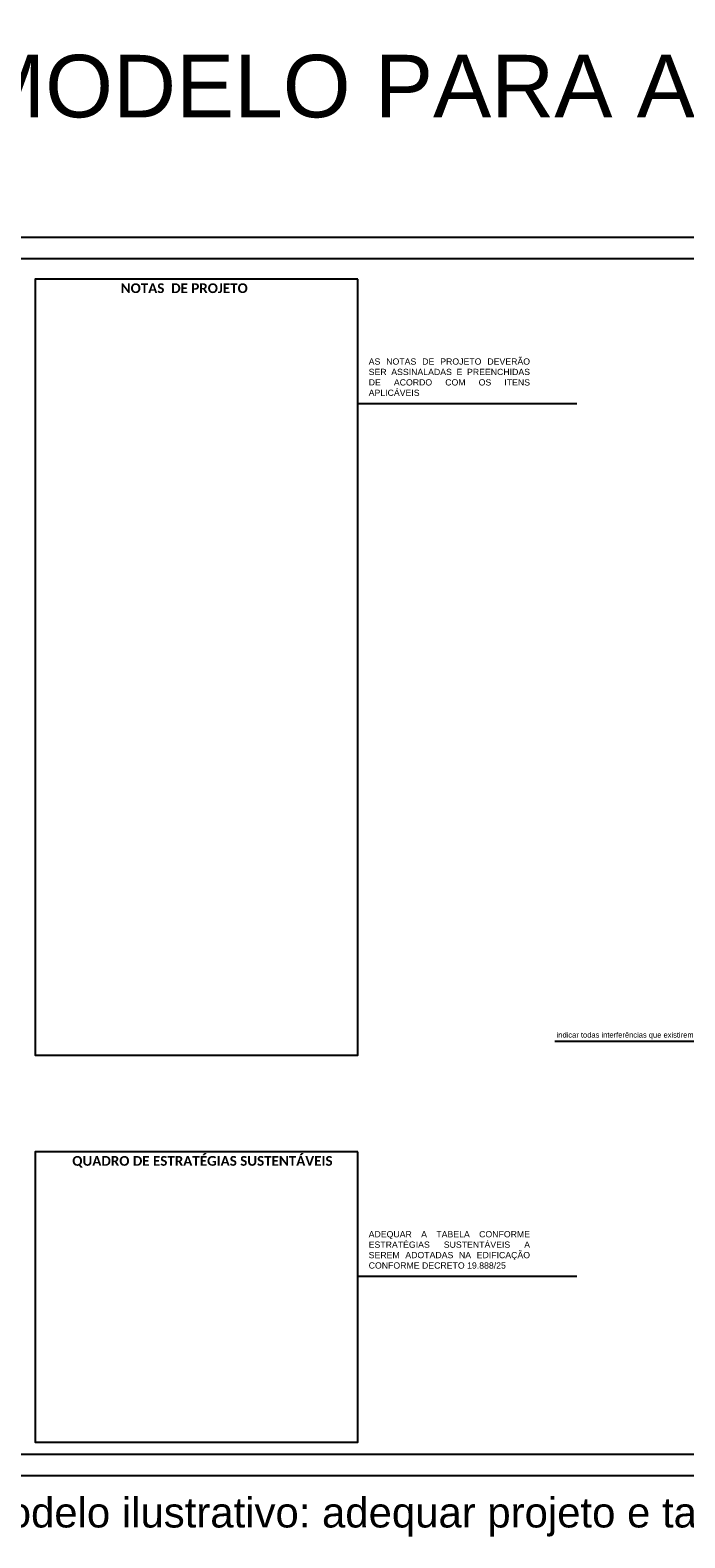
# Model space of a CAD drawing. Header units: millimetres. Extents: x -111 to 66, y -121 to 191.
# Tile 38 of 43: x -63 to -32, y 116 to 188. Entities that reach past the tile are written whole.
import ezdxf
from ezdxf.enums import TextEntityAlignment as Align

# ---------------------------------------------------------------- set-up
doc = ezdxf.new("R2010")
doc.units = ezdxf.units.MM
for name, color, linetype in [('2', 2, 'Continuous'), ('Cotas', 1, 'Continuous'), ('HATCH', 2, 'Continuous'), ('Texto', 1, 'Continuous')]:
    doc.layers.add(name, color=color, linetype=linetype)
doc.styles.add('Arial', font='arial.ttf')
doc.styles.add('ROMANS', font='romans')

msp = doc.modelspace()

# ---------------------------------------------------------------- linework, layer by layer
at = {"color": 1}
msp.add_lwpolyline([(-66.1871, 118.5184), (17.9129, 118.5184), (17.9129, 177.9184), (-66.1871, 177.9184)], close=True, dxfattribs=at)
at = {"color": 5}
msp.add_lwpolyline([(-3.0871, 119.5184), (-64.1871, 119.5184), (-64.1871, 176.9184), (16.9129, 176.9184), (16.9129, 148.2184)], dxfattribs=at)
at = {"layer": 'Cotas'}
msp.add_line((-15.391, 139.3416), (-38.2367, 139.3416), dxfattribs=at)
at = {"layer": 'HATCH'}
for p, q in [((-47.6922, 169.9627), (-37.1771, 169.9627)), ((-47.6922, 128.088), (-37.1771, 128.088))]:
    msp.add_line(p, q, dxfattribs=at)
at = {"layer": 'Texto'}
for points in [[(-47.6922, 175.9184), (-63.1871, 175.9184), (-63.1871, 138.689), (-47.6922, 138.689)], [(-47.6922, 134.0436), (-63.1871, 134.0436), (-63.1871, 120.1171), (-47.6922, 120.1171)]]:
    msp.add_lwpolyline(points, close=True, dxfattribs=at)

# ---------------------------------------------------------------- texts
at = {"layer": '2', "style": 'Arial'}
msp.add_text('MODELO PARA APROVAÇÃO', height=3, dxfattribs=at).set_placement((-36.9821, 185.1375), align=Align.MIDDLE)
at = {"layer": '2', "char_height": 0.3, "attachment_point": 1, "style": 'Arial'}
for s, insert in [('\\pxqjt67,75,78;{\\f@Arial Unicode MS|b0|i0|c0|p34;\\C2;AS NOTAS DE PROJETO DEVERÃO SER ASSINALADAS E PREENCHIDAS DE ACORDO COM OS ITENS APLICÁVEIS}', (-47.1779, 172.1193)), ('\\pxqj,t67,75,78;{\\C2;ADEQUAR A TABELA CONFORME ESTRATÉGIAS SUSTENTÁVEIS A SEREM ADOTADAS NA EDIFICAÇÃO CONFORME DECRETO 19.888/25}', (-47.1779, 130.2445))]:
    msp.add_mtext_dynamic_manual_height_columns(s, width=9.736487, gutter_width=15, heights=[0], dxfattribs=dict(at, insert=insert)).dxf.set("width", 7.726405)
at = {"layer": 'Texto', "insert": (-58.4213, 175.7212), "char_height": 0.5605, "attachment_point": 1, "style": 'ROMANS'}
msp.add_mtext_dynamic_manual_height_columns('\\pxl-1.1833,r-1.1833,qj;{\\fCalibri|b1|i0|c0|p34;\\H0.83332x;\\C2;NOTAS  DE PROJETO}', width=15.359772, gutter_width=18.5445, heights=[41.236], dxfattribs=at)
at = {"layer": 'Texto', "color": 2}
for s, width, insert, char_height, attachment_point, style in [('indicar todas interferências que existirem na calçada: árvore à conservar, poste, boca de lobo, placa de sinalização, faixa de pedestres, etc...', 32.41221, (-15.5302, 139.7881), 0.2592, 3, 'Arial'), ('\\pxqj;{\\f@Arial Unicode MS|b0|i0|c0|p34;Modelo ilustrativo: adequar projeto e tabelas conforme situação pretendida }', 171.828895, (-66.1871, 117.463), 1.44, 1, 'ROMANS')]:
    msp.add_mtext_dynamic_manual_height_columns(s, width=width, gutter_width=15, heights=[5.0094], dxfattribs=dict(at, insert=insert, char_height=char_height, attachment_point=attachment_point, style=style))
at = {"layer": 'Texto', "insert": (-63.2983, 133.8464), "char_height": 0.5605, "attachment_point": 1, "style": 'ROMANS'}
msp.add_mtext_dynamic_manual_height_columns('\\pxr-1.1833qc;{\\H0.83332x;\\fCalibri|b1|i0|c0|p34;\\C2;QUADRO DE ESTRATÉGIAS SUSTENTÁVEIS}', width=15.359772, gutter_width=18.5445, heights=[41.236], dxfattribs=at).dxf.set("width", 15.606127)

doc.saveas('drawing.dxf')
